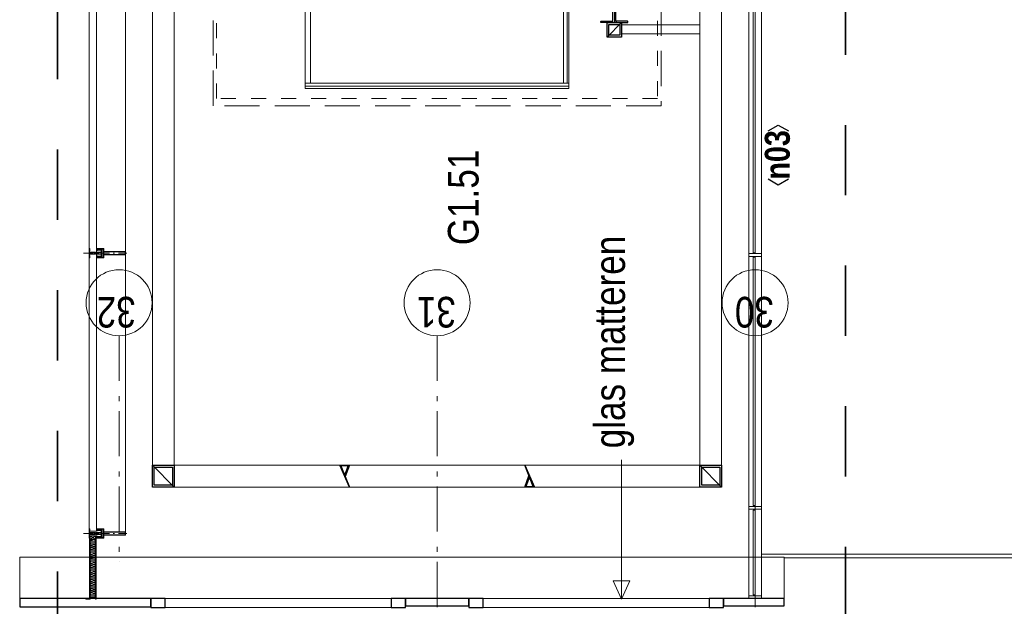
# Model space of a CAD drawing. Header units: millimetres. Extents: x 164654 to 368283, y 131426 to 252133.
# Tile 59 of 144: x 316297 to 321746, y 218365 to 221609. Entities that reach past the tile are written whole.
import ezdxf
from ezdxf.enums import TextEntityAlignment as Align

# ---------------------------------------------------------------- set-up
doc = ezdxf.new("R2010")
doc.units = ezdxf.units.MM
doc.header["$LTSCALE"] = 400
for name, pattern in [('STYLE_01', [0.416641, 0.208282, -0.208359]), ('STYLE_02', [0.694427, 0.486069, -0.208359]), ('STYLE_06', [1.041641, 0.625, -0.208282, 0.069427, -0.138931]), ('STYLE_15', [0.240945, 0.11811, -0.059055, 0.004724, -0.059055]), ('STYLE_16', [0.177165, 0.11811, -0.059055]), ('STYLE_22', [1.944444, 0.972222, -0.972222])]:
    doc.linetypes.add(name, pattern=pattern)
for name, color, linetype, lineweight in [('Buitenkozijnen', 140, 'Continuous', 15), ('Fragmentaanduiding', 1, 'STYLE_22', 35), ('kozijnen', 140, 'Continuous', 15), ('Kozijnmerken', 43, 'Continuous', 9), ('Lijn-afbreek', 140, 'STYLE_06', 15), ('mat-glas-hor', 5, 'Continuous', 15), ('mat-kalkzandsteen', 5, 'Continuous', 25), ('mat-staal', 5, 'Continuous', 25), ('mat-staal_zink', 140, 'Continuous', 15), ('None', 7, 'Continuous', 9), ('Ruimtenummers', 5, 'Continuous', 25), ('Tekst', 140, 'Continuous', 15)]:
    doc.layers.add(name, color=color, linetype=linetype, lineweight=lineweight)
doc.styles.add('Arial Narrow', font='ARIALN.TTF', dxfattribs={"height": 222.25})
doc.styles.add('Arial Narrow (bold)', font='ARIALNB.TTF', dxfattribs={"height": 172.861111})

# ---------------------------------------------------------------- blocks, each defined once
blk = doc.blocks.new('Gevelpui best 1410 (2D)')
at = {"layer": 'Buitenkozijnen', "lineweight": 15}
for p, q in [((-260, 0), (-260, -1410)), ((-260, 0), (-210, 0)), ((-210, 0), (-210, -1410)), ((-260, -1410), (-210, -1410))]:
    blk.add_line(p, q, dxfattribs=at)
at = {"layer": 'Buitenkozijnen', "color": 92, "lineweight": 25}
for points in [[(-260, 0), (-210, 0), (-210, -80), (-260, -80)], [(-260, -1330), (-210, -1330), (-210, -1410), (-260, -1410)]]:
    blk.add_lwpolyline(points, close=True, dxfattribs=at)
at = {"layer": 'None', "color": 43, "linetype": 'Continuous', "lineweight": 9}
blk.add_line((-410, 15), (-410, -1425), dxfattribs=at)
blk = doc.blocks.new('Kozijnmerk 50')
at = {"layer": 'Kozijnmerken', "color": 92, "linetype": 'Continuous', "lineweight": 25}
for points in [[(-132.2, 50.6), (-164.8, -5.8), (-132.2, -62.1)], [(132.2, 50.6), (164.8, -5.8), (132.2, -62.1)]]:
    blk.add_lwpolyline(points, dxfattribs=at)
at = {"layer": 'None', "color": 43, "style": 'Arial Narrow (bold)'}
blk.add_attdef('merk', text='', height=138.3, dxfattribs=at).set_placement((0, 0), align=Align.MIDDLE_CENTER)
blk = doc.blocks.new('*X1157')
at = {"layer": 'None', "lineweight": 5}
blk.add_line((33516, 5650), (31916, 5650), dxfattribs=at)
blk = doc.blocks.new('*X1158')
at = {"layer": 'None', "lineweight": 5}
blk.add_line((31900, 5640), (31900, 7100), dxfattribs=at)
blk = doc.blocks.new('*X201')
at = {"layer": 'None', "lineweight": 9}
blk.add_line((-60, -60), (60, 60), dxfattribs=at)
blk = doc.blocks.new('Kolom [] 120')
at = {"layer": 'mat-staal', "lineweight": 25}
for points in [[(-60, 60), (60, 60), (60, -60), (-60, -60)], [(-50, 50), (50, 50), (50, -50), (-50, -50)]]:
    blk.add_lwpolyline(points, close=True, dxfattribs=at)
at = {"layer": 'mat-staal'}
blk.add_blockref('*X201', (0, 0), dxfattribs=at)
blk = doc.blocks.new('*X1176')
at = {"layer": 'None', "lineweight": 9}
for p, q in [((29775.5, 6865.2), (29779.2, 6869)), ((29800.1, 6889.8), (29803.1, 6892.8))]:
    blk.add_line(p, q, dxfattribs=at)
blk = doc.blocks.new('*X1177')
at = {"layer": 'None', "lineweight": 25}
blk.add_line((29770.8, 5870.6), (29773.2, 5873), dxfattribs=at)
blk = doc.blocks.new('*X1191')
at = {"layer": 'None', "lineweight": 9}
blk.add_line((-17.8, -17.8), (-9.4, -9.4), dxfattribs=at)
blk = doc.blocks.new('*U1192')
at = {"layer": 'None', "color": 92, "linetype": 'Continuous', "lineweight": 25, "flags": 128}
blk.add_lwpolyline([(-17.8, -22.8), (-17.8, 52.2), (-13.8, 52.2, -0.414214), (-9.8, 48.2), (-9.8, -6.8, 0.414214), (-1.8, -14.8), (43.2, -14.8, -0.414214), (47.2, -18.8), (47.2, -22.8)], format="xyb", close=True, dxfattribs=at)
at = {"layer": 'None', "color": 92}
blk.add_blockref('*X1191', (0, 0), dxfattribs=at)
blk = doc.blocks.new('*X1193')
at = {"layer": 'None', "lineweight": 9}
blk.add_line((-17.8, -17.8), (-9.4, -9.4), dxfattribs=at)
blk = doc.blocks.new('*U1194')
at = {"layer": 'None', "color": 92, "linetype": 'Continuous', "lineweight": 25, "flags": 128}
blk.add_lwpolyline([(-17.8, -22.8), (-17.8, 52.2), (-13.8, 52.2, -0.414214), (-9.8, 48.2), (-9.8, -6.8, 0.414214), (-1.8, -14.8), (43.2, -14.8, -0.414214), (47.2, -18.8), (47.2, -22.8)], format="xyb", close=True, dxfattribs=at)
at = {"layer": 'None', "color": 92}
blk.add_blockref('*X1193', (0, 0), dxfattribs=at)
blk = doc.blocks.new('*U1195')
at = {"layer": 'mat-staal'}
blk.add_blockref('*U1194', (32268.8, 5411.8), dxfattribs=at)
at = {"layer": 'mat-staal', "xscale": -1, "rotation": 180.0000023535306}
blk.add_blockref('*U1192', (32268.8, 5366.2), dxfattribs=at)
blk = doc.blocks.new('*U1196')
at = {"layer": 'mat-staal'}
blk.add_blockref('*U1195', (0, 0), dxfattribs=at)
blk = doc.blocks.new('*X203')
at = {"layer": 'None', "lineweight": 9}
blk.add_line((-40, -40), (40, 40), dxfattribs=at)
blk = doc.blocks.new('Kolom [] 080')
at = {"layer": 'mat-staal', "lineweight": 25}
for points in [[(-40, 40), (40, 40), (40, -40), (-40, -40)], [(-30, 30), (30, 30), (30, -30), (-30, -30)]]:
    blk.add_lwpolyline(points, close=True, dxfattribs=at)
at = {"layer": 'mat-staal'}
blk.add_blockref('*X203', (0, 0), dxfattribs=at)
blk = doc.blocks.new('*U1203')
at = {"layer": 'None', "color": 43, "linetype": 'Continuous', "lineweight": 9}
blk.add_lwpolyline([(32188.5, 5349), (32238.5, 5349), (32238.5, 4915), (32188.5, 4915)], close=True, dxfattribs=at)
at = {"layer": 'Lijn-afbreek', "color": 7, "rotation": 90}
blk.add_blockref('Kolom [] 080', (32211, 5389), dxfattribs=at)
at = {"layer": 'mat-staal'}
blk.add_blockref('*U1196', (0, 0), dxfattribs=at)
blk = doc.blocks.new('*U1204')
at = {"layer": 'mat-glas-hor', "lineweight": 15}
for points in [[(31886, 5640), (31886, 7100), (31916, 7100), (31916, 5640)], [(31916, 7070), (33516, 7070), (33516, 7100), (31916, 7100)], [(31916, 5670), (33516, 5670), (33516, 5640), (31916, 5640)]]:
    blk.add_lwpolyline(points, close=True, dxfattribs=at)
at = {"layer": 'mat-glas-hor', "color": 140, "lineweight": 15}
for points in [[(29086.1, 4620), (29555.8, 4620), (29555.8, 4610), (29086.1, 4610)], [(30953.6, 4620), (29580.8, 4620), (29580.8, 4610), (30953.6, 4610)], [(30978.6, 4620), (32513.6, 4620), (32513.6, 4610), (30978.6, 4610)]]:
    blk.add_lwpolyline(points, close=True, dxfattribs=at)
at = {"layer": 'mat-staal_zink', "color": 8, "lineweight": 5}
for points in [[(29081.1, 4575), (29066.1, 4575), (29066.1, 4645), (29081.1, 4645)], [(29575.8, 4575), (29560.8, 4575), (29560.8, 4645), (29575.8, 4645)], [(30973.6, 4645), (30958.6, 4645), (30958.6, 4575), (30973.6, 4575)]]:
    blk.add_lwpolyline(points, close=True, dxfattribs=at)
at = {"layer": 'None', "color": 140, "linetype": 'Continuous', "lineweight": 15}
for p, q in [((29683.1, 7825), (29683.1, 6855)), ((29803.1, 7825), (29803.1, 6855)), ((29683.1, 5885), (29683.1, 4915)), ((29803.1, 5885), (29803.1, 4915))]:
    blk.add_line(p, q, dxfattribs=at)
at = {"layer": 'None', "color": 8, "linetype": 'Continuous', "lineweight": 5}
for p, q in [((34041.1, 4645), (29081.1, 4645)), ((29081.1, 4575), (34111.1, 4575))]:
    blk.add_line(p, q, dxfattribs=at)
at = {"layer": 'None', "color": 43, "linetype": 'Continuous', "lineweight": 9, "flags": 128}
for points in [[(29683.1, 4795), (29683.1, 7945), (33891.1, 7945), (33891.1, 4795)], [(33771.1, 4915), (33771.1, 7825), (29803.1, 7825), (29803.1, 4915)]]:
    blk.add_lwpolyline(points, close=True, dxfattribs=at)
at = {"layer": 'None', "color": 43, "linetype": 'STYLE_02', "lineweight": 9}
blk.add_lwpolyline([(31791.1, 7610), (33761.1, 7610), (33761.1, 5130), (31791.1, 5130)], close=True, dxfattribs=at)
at = {"layer": 'None', "color": 8, "linetype": 'STYLE_01', "lineweight": 5}
blk.add_lwpolyline([(31831.1, 7590), (33761.1, 7590), (33761.1, 5150), (31831.1, 5150)], close=True, dxfattribs=at)
at = {"layer": 'None', "color": 92, "linetype": 'Continuous', "lineweight": 25}
for points in [[(29683.1, 6855), (29803.1, 6908.6), (29803.1, 6855), (29740.7, 6878.2), (29747.3, 6880.8), (29800.1, 6861.2), (29800.1, 6902.1)], [(29803.1, 5885), (29683.1, 5831.4), (29683.1, 5885), (29745.5, 5861.8), (29738.8, 5859.2), (29686.1, 5878.8), (29686.1, 5837.9)]]:
    blk.add_lwpolyline(points, close=True, dxfattribs=at)
at = {"layer": 'mat-glas-hor'}
for name in ['*X1158', '*X1157']:
    blk.add_blockref(name, (0, 0), dxfattribs=at)
at = {"layer": 'mat-staal', "color": 7}
for p in [(29743.1, 7885), (29743.1, 4855)]:
    blk.add_blockref('Kolom [] 120', p, dxfattribs=at)
at = {"layer": 'None', "color": 7}
blk.add_blockref('*U1203', (0, 0), dxfattribs=at)
at = {"layer": 'None', "color": 92}
for name in ['*X1176', '*X1177']:
    blk.add_blockref(name, (0, 0), dxfattribs=at)
blk = doc.blocks.new('*U1205')
at = {"layer": 'None', "color": 8, "lineweight": 5}
for p, q in [((29393.6, 8290.3), (29412.6, 8260)), ((29412.6, 8290.3), (29393.6, 8260))]:
    blk.add_line(p, q, dxfattribs=at)
at = {"layer": 'None', "color": 43, "lineweight": 9}
blk.add_lwpolyline([(29393.6, 8290.3), (29412.6, 8290.3), (29412.6, 8260), (29393.6, 8260)], close=True, dxfattribs=at)
blk = doc.blocks.new('*U1206')
at = {"layer": 'None', "color": 8, "linetype": 'Continuous', "lineweight": 5, "flags": 128}
blk.add_lwpolyline([(0, 0, 0.463138), (4.2, 4.9), (0.8, 25.1, -0.463138), (5, 30, -0.463138), (9.1, 25.1), (5.8, 4.9, 0.463138), (9.9, 0, 0.463138), (14.1, 4.9), (10.7, 25.1, -0.463138), (14.9, 30, -0.463138), (19.1, 25.1), (15.7, 4.9, 0.463138), (19.9, 0, 0.463138), (24, 4.9), (20.7, 25.1, -0.463138), (24.8, 30, -0.463138), (29, 25.1), (25.7, 4.9, 0.463138), (29.8, 0, 0.463138), (34, 4.9), (30.6, 25.1, -0.463138), (34.8, 30, -0.463138), (38.9, 25.1), (35.6, 4.9, 0.463138), (39.7, 0, 0.463138), (43.9, 4.9), (40.6, 25.1, -0.463138), (44.7, 30, -0.463138), (48.9, 25.1), (45.5, 4.9, 0.463138), (49.7, 0, 0.463138), (53.8, 4.9), (50.5, 25.1, -0.463138), (54.6, 30, -0.463138), (58.8, 25.1), (55.5, 4.9, 0.463138), (59.6, 0, 0.463138), (63.8, 4.9), (60.4, 25.1, -0.463138), (64.6, 30, -0.463138), (68.7, 25.1), (65.4, 4.9, 0.463138), (69.5, 0, 0.463138), (73.7, 4.9), (70.4, 25.1, -0.463138), (74.5, 30, -0.463138), (78.7, 25.1), (75.3, 4.9, 0.463138), (79.5, 0, 0.463138), (83.6, 4.9), (80.3, 25.1, -0.463138), (84.5, 30, -0.463138), (88.6, 25.1), (85.3, 4.9, 0.463138), (89.4, 0, 0.463138), (93.6, 4.9), (90.2, 25.1, -0.463138), (94.4, 30, -0.463138), (98.5, 25.1), (95.2, 4.9, 0.463138), (99.4, 0, 0.463138), (103.5, 4.9), (100.2, 25.1, -0.463138), (104.3, 30, -0.463138), (108.5, 25.1), (105.1, 4.9, 0.463138), (109.3, 0, 0.463138), (113.4, 4.9), (110.1, 25.1, -0.463138), (114.3, 30, -0.463138), (118.4, 25.1), (115.1, 4.9, 0.463138), (119.2, 0, 0.463138), (123.4, 4.9), (120, 25.1, -0.463138), (124.2, 30, -0.463138), (128.4, 25.1), (125, 4.9, 0.463138), (129.2, 0, 0.463138), (133.3, 4.9), (130, 25.1, -0.463138), (134.1, 30, -0.463138), (138.3, 25.1), (134.9, 4.9, 0.463138), (139.1, 0, 0.463138), (143.3, 4.9), (139.9, 25.1, -0.463138), (144.1, 30, -0.463138), (148.2, 25.1), (144.9, 4.9, 0.463138), (149, 0, 0.463138), (153.2, 4.9), (149.8, 25.1, -0.463138), (154, 30, -0.463138), (158.2, 25.1), (154.8, 4.9, 0.463138), (159, 0, 0.463138), (163.1, 4.9), (159.8, 25.1, -0.463138), (163.9, 30, -0.463138), (168.1, 25.1), (164.7, 4.9, 0.463138), (168.9, 0, 0.463138), (173.1, 4.9), (169.7, 25.1, -0.463138), (173.9, 30, -0.463138), (178, 25.1), (174.7, 4.9, 0.463138), (178.8, 0, 0.463138), (183, 4.9), (179.7, 25.1, -0.463138), (183.8, 30, -0.463138), (188, 25.1), (184.6, 4.9, 0.463138), (188.8, 0, 0.463138), (192.9, 4.9), (189.6, 25.1, -0.463138), (193.7, 30, -0.463138), (197.9, 25.1), (194.6, 4.9, 0.463138), (198.7, 0, 0.463138), (202.9, 4.9), (199.5, 25.1, -0.463138), (203.7, 30, -0.463138), (207.8, 25.1), (204.5, 4.9, 0.463138), (208.6, 0, 0.463138), (212.8, 4.9), (209.5, 25.1, -0.463138), (213.6, 30, -0.463138), (217.8, 25.1), (214.4, 4.9, 0.463138), (218.6, 0, 0.463138), (222.7, 4.9), (219.4, 25.1, -0.463138), (223.6, 30, -0.463138), (227.7, 25.1), (224.4, 4.9, 0.463138), (228.5, 0, 0.463138), (232.7, 4.9), (229.3, 25.1, -0.463138), (233.5, 30, -0.463138), (237.6, 25.1), (234.3, 4.9, 0.463138), (238.5, 0, 0.463138), (242.6, 4.9), (239.3, 25.1, -0.463138), (243.4, 30, -0.463138), (247.6, 25.1), (244.2, 4.9, 0.463138), (248.4, 0, 0.463138), (252.5, 4.9), (249.2, 25.1, -0.463138), (253.4, 30, -0.463138), (257.5, 25.1), (254.2, 4.9, 0.463138), (258.3, 0, 0.463138), (262.5, 4.9), (259.1, 25.1, -0.463138), (263.3, 30, -0.463138), (267.5, 25.1), (264.1, 4.9, 0.463138), (268.3, 0, 0.463138), (272.4, 4.9), (269.1, 25.1, -0.463138), (273.2, 30, -0.463138), (277.4, 25.1), (274, 4.9, 0.463138), (278.2, 0, 0.463138), (282.4, 4.9), (279, 25.1, -0.463138), (283.2, 30, -0.463138), (287.3, 25.1), (284, 4.9, 0.463138), (288.1, 0, 0.463138), (292.3, 4.9), (288.9, 25.1, -0.463138), (293.1, 30, -0.463138), (297.3, 25.1), (293.9, 4.9, 0.463138), (298.1, 0, 0.463138), (302.2, 4.9), (298.9, 25.1, -0.463138), (303, 30, -0.463138), (307.2, 25.1), (303.8, 4.9, 0.463138), (308, 0, 0.463138), (312.2, 4.9), (308.8, 25.1, -0.463138), (313, 30, -0.463138), (317.1, 25.1), (313.8, 4.9, 0.463138), (317.9, 0, 0.463138), (322.1, 4.9), (318.8, 25.1, -0.463138), (322.9, 30, -0.463138), (327.1, 25.1), (323.7, 4.9, 0.463138), (327.9, 0, 0.463138)], format="xyb", dxfattribs=at)
blk = doc.blocks.new('*U152')
at = {"layer": 'None', "color": 8, "lineweight": 5, "flags": 128}
for points in [[(-5, -154.3), (-5, -154.3, 0.414214), (-5.5, -154.8), (-5.5, -172.5), (-5.5, -172.5, 0.414214), (-5, -173), (-4, -173), (-4, -173, 0.414214), (-3.5, -172.5), (-3.5, -172.5, 0.414214), (-4, -172), (-4.5, -172), (-4.5, -168.8), (-4.5, -168.8, -0.414214), (-4, -168.3), (-2.7, -168.3), (-2.7, -168.3, 0.221695), (-1.9, -167.9), (-0.8, -166.5), (-0.8, -166.5, -0.466308), (0.8, -166.5), (2, -167.9), (2, -167.9, 0.221695), (2.7, -168.3), (4, -168.3), (4, -168.3, -0.414214), (4.5, -168.8), (4.5, -172), (4, -172), (4, -172, 0.414214), (3.5, -172.5), (3.5, -172.5, 0.414214), (4, -173), (5, -173), (5, -173, 0.414214), (5.5, -172.5), (5.5, -154.8), (5.5, -154.8, 0.414214), (5, -154.3), (4.7, -154.3), (4.7, -155), (4.7, -155, -0.414214), (4.4, -155.3), (4.1, -155.3), (4.1, -155.3, -0.414214), (3.3, -154.5), (3.3, -150.6), (3.3, -150.6, -0.414214), (4.1, -149.8), (4.4, -149.8), (4.4, -149.8, -0.414214), (4.7, -150.1), (4.7, -150.8), (5, -150.8), (5, -150.8, 0.414214), (5.5, -150.3), (5.5, -137.6), (5.5, -137.6, 0.351868), (5.3, -137.3), (5.3, -137.3, 0.351868), (4.9, -137.5), (4.1, -139.2), (4.1, -139.2, 0.314902), (4.2, -139.4), (4.5, -139.7), (4.5, -139.7, -0.198912), (4.5, -139.9), (4.5, -140.1), (4.5, -140.1, -0.198912), (4.5, -140.3), (4.2, -140.6), (4.2, -140.6, 0.414214), (4.2, -140.8), (4.5, -141.1), (4.5, -141.1, -0.198912), (4.5, -141.3), (4.5, -141.5), (4.5, -141.5, -0.198912), (4.5, -141.7), (4.2, -142), (4.2, -142, 0.414214), (4.2, -142.2), (4.5, -142.5), (4.5, -142.5, -0.198912), (4.5, -142.7), (4.5, -143.2), (4.5, -143.2, -0.087489), (4.5, -143.3), (4.2, -144.1), (4.2, -148.5), (4.2, -148.5, -0.414214), (3.9, -148.8), (-3.9, -148.8), (-3.9, -148.8, -0.414214), (-4.2, -148.5), (-4.2, -144.1), (-4.5, -143.3), (-4.5, -143.3, -0.087489), (-4.5, -143.2), (-4.5, -142.7), (-4.5, -142.7, -0.198912), (-4.4, -142.5), (-4.1, -142.2), (-4.1, -142.2, 0.414214), (-4.1, -142), (-4.4, -141.7), (-4.4, -141.7, -0.198912), (-4.5, -141.5), (-4.5, -141.3), (-4.5, -141.3, -0.198912), (-4.4, -141.1), (-4.1, -140.8), (-4.1, -140.8, 0.414214), (-4.1, -140.6), (-4.4, -140.3), (-4.4, -140.3, -0.198912), (-4.5, -140.1), (-4.5, -139.9), (-4.5, -139.9, -0.198912), (-4.4, -139.7), (-4.1, -139.4), (-4.1, -139.4, 0.314902), (-4.1, -139.2), (-4.9, -137.5), (-4.9, -137.5, 0.351868), (-5.3, -137.3), (-5.3, -137.3, 0.351868), (-5.5, -137.6), (-5.5, -150.3), (-5.5, -150.3, 0.414214), (-5, -150.8), (-4.7, -150.8), (-4.7, -150.1), (-4.7, -150.1, -0.414214), (-4.4, -149.8), (-4.1, -149.8), (-4.1, -149.8, -0.414214), (-3.3, -150.6), (-3.3, -154.5), (-3.3, -154.5, -0.414214), (-4.1, -155.3), (-4.4, -155.3), (-4.4, -155.3, -0.414214), (-4.7, -155), (-4.7, -154.3)], [(-4.5, -161.7, -0.414214), (-4, -161.2), (-2.7, -161.2), (-2.7, -161.2, 0.414214), (-2.5, -161), (-2.5, -160.4), (-2.5, -160.4, 0.414214), (-2.7, -160.2), (-4, -160.2), (-4, -160.2, -0.414214), (-4.5, -159.7), (-4.5, -156.8), (-4.5, -156.8, -0.414214), (-4, -156.3), (4, -156.3), (4, -156.3, -0.414214), (4.5, -156.8), (4.5, -159.7), (4.5, -159.7, -0.414214), (4, -160.2), (2.7, -160.2), (2.7, -160.2, 0.414214), (2.5, -160.4), (2.5, -161), (2.5, -161, 0.414214), (2.7, -161.2), (4, -161.2), (4, -161.2, -0.414214), (4.5, -161.7), (4.5, -166.8), (4.5, -166.8, -0.414214), (4, -167.3), (3, -167.3), (3, -167.3, -0.221695), (2.6, -167.1), (1.5, -165.9), (1.5, -165.9, 0.466308), (-1.5, -165.9), (-2.6, -167.1), (-2.6, -167.1, -0.221695), (-2.9, -167.3), (-4, -167.3), (-4, -167.3, -0.414214), (-4.5, -166.8), (-4.5, -161.7)], [(-1.8, -149.8, 0.414214), (-2.3, -150.3), (-2.3, -155.1), (-2.3, -155.1, 0.414214), (-2.1, -155.3), (2.1, -155.3), (2.1, -155.3, 0.414214), (2.3, -155.1), (2.3, -150.3), (2.3, -150.3, 0.414214), (1.8, -149.8), (-1.8, -149.8)]]:
    blk.add_lwpolyline(points, format="xyb", close=True, dxfattribs=at)
blk = doc.blocks.new('*U153')
at = {"layer": 'None', "color": 8, "lineweight": 5, "flags": 128}
for points in [[(-13.5, -182.8), (-13.5, -181.9), (-14.5, -181.1), (-14.5, -181.1, 0.36397), (-14.9, -181.1), (-14.9, -181.1), (-15.4, -181.5), (-15.4, -181.5, -0.36397), (-15.8, -181.5), (-15.8, -181.5), (-16.3, -181.1), (-16.3, -181.1, 0.36397), (-16.7, -181.1), (-16.7, -181.1), (-17.2, -181.5), (-17.2, -181.5, -0.36397), (-17.6, -181.5), (-17.6, -181.5), (-18.1, -181.1), (-18.1, -181.1, 0.36397), (-18.5, -181.1), (-18.5, -181.1), (-19, -181.5), (-19, -181.5, -0.36397), (-19.4, -181.5), (-19.4, -181.5), (-19.9, -181.1), (-19.9, -181.1, 0.36397), (-20.3, -181.1), (-20.3, -181.1), (-20.8, -181.5), (-20.8, -181.5, -0.36397), (-21.2, -181.5), (-21.2, -181.5), (-21.7, -181.1), (-21.7, -181.1, 0.36397), (-22.1, -181.1), (-22.1, -181.1), (-22.4, -181.3), (-23.2, -181.3), (-23.5, -181.1), (-23.5, -181.1, 0.36397), (-23.9, -181.1), (-23.9, -181.1), (-24.2, -181.3), (-24.5, -181.3), (-24.5, -181.3, -0.267949), (-24.8, -181.2), (-24.8, -181.2), (-24.9, -180.9), (-24.9, -180.9, 0.339454), (-25.3, -180.7), (-25.3, -180.7, 0.339454), (-25.5, -181), (-25.5, -181), (-25.5, -184.4), (-25.5, -184.4, 0.414214), (-25.2, -184.7), (-25.2, -184.7), (-24.3, -184.7), (-24.3, -184.7, 0.414214), (-24, -184.4), (-24, -184.4), (-24, -182.7), (-24, -182.7, 0.236068), (-24.1, -182.5), (-24.1, -182.5), (-24.1, -182.5, -0.548276), (-24, -182.2), (-24, -182.2, -0.548276), (-23.8, -182.4), (-23.8, -182.4), (-23.8, -182.4, 0.250388), (-23.6, -182.3), (-23.6, -182.3), (-22.8, -182.3), (-22.8, -182.3, -0.414214), (-22.5, -182.6), (-22.5, -182.6), (-22.5, -183.3), (-22.5, -183.3, 0.414214), (-22.2, -183.6), (-22.2, -183.6), (-22, -183.6), (-22, -183.6, 0.131652), (-21.8, -183.5), (-21.8, -183.5), (-20.5, -182.8), (-13.5, -182.8)], [(-6, -180.7), (-6, -180.7, -0.388879), (-8.7, -183.2), (-8.7, -183.2), (-20.4, -183.2), (-21.6, -183.9), (-22.9, -183.9), (-22.9, -182.7), (-23.8, -182.7), (-23.8, -184.8), (23.8, -184.8), (23.8, -182.7), (22.9, -182.7), (22.9, -183.9), (21.7, -183.9), (20.4, -183.2), (8.7, -183.2), (8.7, -183.2, -0.388879), (6, -180.7), (6, -180.7), (5.3, -173.2), (2.5, -173.2), (2.5, -171.2), (-2.5, -171.2), (-2.5, -173.2), (-5.3, -173.2), (-6, -180.7)], [(13.5, -182.8), (13.5, -181.9), (14.5, -181.1), (14.5, -181.1, -0.36397), (14.9, -181.1), (14.9, -181.1), (15.4, -181.5), (15.4, -181.5, 0.36397), (15.8, -181.5), (15.8, -181.5), (16.3, -181.1), (16.3, -181.1, -0.36397), (16.7, -181.1), (16.7, -181.1), (17.2, -181.5), (17.2, -181.5, 0.36397), (17.6, -181.5), (17.6, -181.5), (18.1, -181.1), (18.1, -181.1, -0.36397), (18.5, -181.1), (18.5, -181.1), (19, -181.5), (19, -181.5, 0.36397), (19.4, -181.5), (19.4, -181.5), (19.9, -181.1), (19.9, -181.1, -0.36397), (20.3, -181.1), (20.3, -181.1), (20.8, -181.5), (20.8, -181.5, 0.36397), (21.2, -181.5), (21.2, -181.5), (21.7, -181.1), (21.7, -181.1, -0.36397), (22.1, -181.1), (22.1, -181.1), (22.4, -181.3), (23.2, -181.3), (23.5, -181.1), (23.5, -181.1, -0.36397), (23.9, -181.1), (23.9, -181.1), (24.2, -181.3), (24.5, -181.3), (24.5, -181.3, 0.267949), (24.8, -181.2), (24.8, -181.2), (25, -180.9), (25, -180.9, -0.339454), (25.3, -180.7), (25.3, -180.7, -0.339454), (25.5, -181), (25.5, -181), (25.5, -184.4), (25.5, -184.4, -0.414214), (25.2, -184.7), (25.2, -184.7), (24.3, -184.7), (24.3, -184.7, -0.414214), (24, -184.4), (24, -184.4), (24, -182.7), (24, -182.7, -0.236068), (24.1, -182.5), (24.1, -182.5), (24.1, -182.5, 0.548276), (24.1, -182.2), (24.1, -182.2, 0.548276), (23.9, -182.4), (23.9, -182.4), (23.9, -182.4, -0.250388), (23.6, -182.3), (23.6, -182.3), (22.8, -182.3), (22.8, -182.3, 0.414214), (22.5, -182.6), (22.5, -182.6), (22.5, -183.3), (22.5, -183.3, -0.414214), (22.2, -183.6), (22.2, -183.6), (22, -183.6), (22, -183.6, -0.131652), (21.8, -183.5), (21.8, -183.5), (20.5, -182.8), (13.5, -182.8)]]:
    blk.add_lwpolyline(points, format="xyb", close=True, dxfattribs=at)
blk = doc.blocks.new('verticale stijl 150x50 UV')
at = {"layer": 'None', "color": 8, "linetype": 'STYLE_15', "lineweight": 5}
blk.add_line((0, -216), (0, 35), dxfattribs=at)
at = {"layer": 'None', "color": 8, "lineweight": 5}
for p, q in [((-25.6, -142.7), (-25.6, -142.7)), ((-25.6, -144.4), (-25.6, -144.4)), ((-24.8, -133.4), (-24.8, -133.4)), ((-24.8, -134.2), (-24.8, -134.2)), ((-24.8, -135), (-24.8, -135)), ((-24.8, -135.8), (-24.8, -135.8)), ((-24.8, -136.6), (-24.8, -136.6)), ((-24.8, -137.4), (-24.8, -137.4)), ((-24.8, -138.3), (-24.8, -138.3)), ((-24.8, -139.1), (-24.8, -139.1)), ((-24.8, -139.9), (-24.8, -139.9)), ((-24.8, -140.7), (-24.8, -140.7)), ((-24.8, -141.5), (-24.8, -141.5)), ((-24.8, -142.3), (-24.8, -142.3)), ((-24.8, -143.1), (-24.8, -143.1)), ((-24.8, -144.8), (-24.8, -144.8)), ((-24, -133), (-24, -133)), ((-24, -133.8), (-24, -133.8)), ((-24, -134.6), (-24, -134.6)), ((-24, -135.4), (-24, -135.4)), ((-24, -136.2), (-24, -136.2)), ((-24, -137), (-24, -137)), ((-24, -137.9), (-24, -137.9)), ((-24, -138.7), (-24, -138.7)), ((-24, -139.5), (-24, -139.5)), ((-24, -140.3), (-24, -140.3)), ((-24, -141.1), (-24, -141.1)), ((-24, -141.9), (-24, -141.9)), ((-24, -142.7), (-24, -142.7)), ((-24, -144.4), (-24, -144.4)), ((-23.2, -133.4), (-23.2, -133.4)), ((-23.2, -134.2), (-23.2, -134.2)), ((-23.2, -135), (-23.2, -135)), ((-23.2, -135.8), (-23.2, -135.8)), ((-23.2, -136.6), (-23.2, -136.6)), ((-23.2, -137.4), (-23.2, -137.4)), ((-23.2, -138.3), (-23.2, -138.3)), ((-23.2, -139.1), (-23.2, -139.1)), ((-23.2, -139.9), (-23.2, -139.9)), ((-23.2, -140.7), (-23.2, -140.7)), ((-23.2, -141.5), (-23.2, -141.5)), ((-23.2, -144.8), (-23.2, -144.8)), ((-22.4, -133), (-22.4, -133)), ((-22.4, -133.8), (-22.4, -133.8)), ((-22.4, -134.6), (-22.4, -134.6)), ((-22.4, -140.3), (-22.4, -140.3)), ((-22.4, -141.1), (-22.4, -141.1)), ((-22.4, -144.4), (-22.4, -144.4)), ((-21.6, -126.9), (-21.6, -126.9)), ((-21.6, -127.7), (-21.6, -127.7)), ((-21.6, -128.5), (-21.6, -128.5)), ((-21.6, -129.3), (-21.6, -129.3)), ((-21.6, -130.1), (-21.6, -130.1)), ((-21.6, -130.9), (-21.6, -130.9)), ((-21.6, -131.8), (-21.6, -131.8)), ((-21.6, -132.6), (-21.6, -132.6)), ((-21.6, -133.4), (-21.6, -133.4)), ((-21.6, -134.2), (-21.6, -134.2)), ((-21.6, -135), (-21.6, -135)), ((-21.6, -139.9), (-21.6, -139.9)), ((-21.6, -140.7), (-21.6, -140.7)), ((-21.6, -141.5), (-21.6, -141.5)), ((-21.6, -144.8), (-21.6, -144.8)), ((-20.7, -126.5), (-20.7, -126.5)), ((-20.7, -128.9), (-20.7, -128.9)), ((-20.7, -129.7), (-20.7, -129.7)), ((-20.7, -130.5), (-20.7, -130.5)), ((-20.7, -131.4), (-20.7, -131.4)), ((-20.7, -132.2), (-20.7, -132.2)), ((-20.7, -133), (-20.7, -133)), ((-20.7, -133.8), (-20.7, -133.8)), ((-20.7, -134.6), (-20.7, -134.6)), ((-20.7, -135.4), (-20.7, -135.4)), ((-20.7, -136.2), (-20.7, -136.2)), ((-20.7, -137), (-20.7, -137)), ((-20.7, -137.9), (-20.7, -137.9)), ((-20.7, -138.7), (-20.7, -138.7)), ((-20.7, -139.5), (-20.7, -139.5)), ((-20.7, -140.3), (-20.7, -140.3)), ((-20.7, -141.1), (-20.7, -141.1)), ((-20.7, -144.4), (-20.7, -144.4)), ((-19.9, -126.1), (-19.9, -126.1)), ((-19.9, -130.1), (-19.9, -130.1)), ((-19.9, -130.9), (-19.9, -130.9)), ((-19.9, -131.8), (-19.9, -131.8)), ((-19.9, -132.6), (-19.9, -132.6)), ((-19.9, -133.4), (-19.9, -133.4)), ((-19.9, -134.2), (-19.9, -134.2)), ((-19.9, -135), (-19.9, -135)), ((-19.9, -135.8), (-19.9, -135.8)), ((-19.9, -136.6), (-19.9, -136.6)), ((-19.9, -137.4), (-19.9, -137.4)), ((-19.9, -138.3), (-19.9, -138.3)), ((-19.9, -139.1), (-19.9, -139.1)), ((-19.9, -139.9), (-19.9, -139.9)), ((-19.9, -140.7), (-19.9, -140.7)), ((-19.9, -141.5), (-19.9, -141.5)), ((-19.9, -142.3), (-19.9, -142.3)), ((-19.9, -143.1), (-19.9, -143.1)), ((-19.9, -143.9), (-19.9, -143.9)), ((-19.1, -126.5), (-19.1, -126.5)), ((-19.1, -127.3), (-19.1, -127.3)), ((-19.1, -128.9), (-19.1, -128.9)), ((-19.1, -129.7), (-19.1, -129.7)), ((-19.1, -130.5), (-19.1, -130.5)), ((-19.1, -131.4), (-19.1, -131.4)), ((-19.1, -132.2), (-19.1, -132.2)), ((-19.1, -133), (-19.1, -133)), ((-19.1, -133.8), (-19.1, -133.8)), ((-19.1, -134.6), (-19.1, -134.6)), ((-19.1, -140.3), (-19.1, -140.3)), ((-19.1, -141.1), (-19.1, -141.1)), ((-19.1, -141.9), (-19.1, -141.9)), ((-18.3, -127.7), (-18.3, -127.7)), ((-18.3, -128.5), (-18.3, -128.5)), ((-18.3, -129.3), (-18.3, -129.3)), ((-18.3, -133.4), (-18.3, -133.4)), ((-18.3, -134.2), (-18.3, -134.2)), ((-18.3, -135), (-18.3, -135)), ((-18.3, -139.9), (-18.3, -139.9)), ((-18.3, -140.7), (-18.3, -140.7)), ((-18.3, -141.5), (-18.3, -141.5)), ((-18.3, -142.3), (-18.3, -142.3)), ((-17.5, -133), (-17.5, -133)), ((-17.5, -133.8), (-17.5, -133.8)), ((-17.5, -134.6), (-17.5, -134.6)), ((-17.5, -135.4), (-17.5, -135.4)), ((-17.5, -136.2), (-17.5, -136.2)), ((-17.5, -137), (-17.5, -137)), ((-17.5, -137.9), (-17.5, -137.9)), ((-17.5, -138.7), (-17.5, -138.7)), ((-17.5, -139.5), (-17.5, -139.5)), ((-17.5, -140.3), (-17.5, -140.3)), ((-17.5, -141.1), (-17.5, -141.1)), ((-17.5, -141.9), (-17.5, -141.9)), ((-17.5, -142.7), (-17.5, -142.7)), ((-16.7, -133.4), (-16.7, -133.4)), ((-16.7, -134.2), (-16.7, -134.2)), ((-16.7, -135), (-16.7, -135)), ((-16.7, -135.8), (-16.7, -135.8)), ((-16.7, -136.6), (-16.7, -136.6)), ((-16.7, -137.4), (-16.7, -137.4)), ((-16.7, -138.3), (-16.7, -138.3)), ((-16.7, -139.1), (-16.7, -139.1)), ((-16.7, -139.9), (-16.7, -139.9)), ((-16.7, -140.7), (-16.7, -140.7)), ((-16.7, -141.5), (-16.7, -141.5)), ((-16.7, -142.3), (-16.7, -142.3)), ((-16.7, -143.1), (-16.7, -143.1)), ((-15.9, -141.1), (-15.9, -141.1)), ((-15.9, -141.9), (-15.9, -141.9)), ((-15.9, -142.7), (-15.9, -142.7)), ((-15.9, -144.4), (-15.9, -144.4)), ((-15.1, -142.3), (-15.1, -142.3)), ((-15.1, -143.1), (-15.1, -143.1)), ((-15.1, -143.9), (-15.1, -143.9)), ((-15.1, -144.8), (-15.1, -144.8)), ((-14.2, -141.9), (-14.2, -141.9)), ((-14.2, -142.7), (-14.2, -142.7)), ((-14.2, -143.5), (-14.2, -143.5)), ((-14.2, -144.4), (-14.2, -144.4)), ((-13.4, -143.1), (-13.4, -143.1)), ((-13.4, -143.9), (-13.4, -143.9))]:
    blk.add_line(p, q, dxfattribs=at)
at = {"layer": 'None', "color": 8, "linetype": 'STYLE_16', "lineweight": 5}
for p, q in [((-2.2, -155.1), (0, -154.5)), ((-2.2, -156.7), (-2.2, -155.1)), ((-1.5, -156.9), (-1.5, -155)), ((-1, -157), (-1, -155.1)), ((2.3, -155.1), (0, -154.5)), ((1, -157), (1, -155.1)), ((1.5, -156.9), (1.5, -155)), ((2.3, -156.7), (2.3, -155.1))]:
    blk.add_line(p, q, dxfattribs=at)
at = {"layer": 'None', "color": 8, "linetype": 'Continuous', "lineweight": 5, "flags": 128}
for points in [[(-10, 15.4), (10, 15.4), (10, -104.8), (25, -104.8), (25, -116.8), (-25, -116.8), (-25, -104.8), (-10, -104.8)], [(-8, 13.4), (-8, -104.8), (8, -104.8), (8, 13.4)], [(8, -106.8), (-8, -106.8), (-23, -106.8), (-23, -114.8), (23, -114.8), (23, -106.8)]]:
    blk.add_lwpolyline(points, close=True, dxfattribs=at)
at = {"layer": 'None', "color": 8, "lineweight": 5, "flags": 128}
for points in [[(-14.8, -144.8), (-14.8, -144.8, 0.390793), (-13.2, -143.5), (-13.2, -143.5, 0.390793), (-14.4, -141.8), (-14.4, -141.8, -0.352623), (-16, -139.9), (-16, -133.1), (-16, -133.1, 0.414214), (-16.3, -132.8), (-17.6, -132.8), (-18.1, -133), (-18.1, -133, -0.520293), (-18.3, -132.8), (-18.3, -130.1), (-18.2, -130), (-18.2, -128), (-18.2, -128, -0.577863), (-18.1, -127.7), (-18, -127.7), (-18, -127.7, 0.366605), (-17.7, -127.5), (-17.7, -127.5, 0.366605), (-17.9, -127.1), (-17.9, -127.1, -0.130834), (-19.2, -126.1), (-19.2, -126.1, 0.439074), (-20.7, -126.1), (-20.7, -126.1, -0.133252), (-22, -127.1), (-22, -127.1, 0.366605), (-22.2, -127.5), (-22.2, -127.5, 0.366605), (-21.9, -127.7), (-21.8, -127.7), (-21.8, -127.7, -0.577455), (-21.8, -128), (-21.8, -130), (-21.6, -130.1), (-21.6, -132.8), (-21.6, -132.8, -0.52048), (-21.9, -133), (-22.4, -132.8), (-24.7, -132.8), (-24.7, -132.8, 0.414214), (-25, -133.1), (-25, -140.9), (-25, -140.9, -0.255976), (-25.9, -142.6), (-25.9, -142.6, 0.749676), (-25.3, -144.8), (-21.2, -144.8), (-21.2, -144.8, 0.414214), (-19.2, -142.8), (-19.2, -142.8, -0.402808), (-18.7, -142.3), (-18.7, -142.3, -0.402808), (-18.2, -142.8), (-18.2, -142.8, 0.233259), (-18, -143.1), (-14.6, -143.6), (-14.6, -143.6, -0.419014), (-14.5, -143.7), (-14.5, -143.7, -0.419014), (-14.6, -143.8), (-16, -143.8), (-16, -143.8, 0.414214), (-16.5, -144.3), (-16.5, -144.3, 0.414214), (-16, -144.8)], [(-23.2, -141.6), (-23.2, -141.6, 0.418874), (-23.7, -142.1), (-23.7, -142.1, -0.396568), (-25.3, -143.4), (-25.3, -143.4, 0.437017), (-25.7, -143.7), (-25.7, -143.7, 0.437017), (-25.4, -144), (-21.9, -144), (-21.9, -144, 0.263556), (-20.2, -143), (-20.2, -143, 0.552342), (-20.8, -141.8)], [(25, -132.6), (25, -116.8), (23.1, -116.8), (-23.1, -116.8), (-25, -116.8), (-25, -132.6), (-22.1, -132.6), (-22.1, -128), (-22.6, -128), (-22.6, -126.6), (-22.1, -126.6), (-22.1, -124.7), (-21.9, -124.5), (-21.9, -120.3), (-21.9, -120.3, -0.414214), (-20.2, -118.6), (-20.1, -118.6), (-20.1, -118.6, -0.414214), (-18.4, -120.3), (-18.4, -124.5), (-18.2, -124.7), (-18.2, -126.6), (-17.7, -126.6), (-17.7, -128), (-18.2, -128), (-18.2, -132.6), (-16.3, -132.6), (-16.3, -119.8), (-16.3, -119.8, -0.414214), (-15.1, -118.6), (-15.1, -118.6), (-6.5, -118.6), (-6.5, -118.6, -0.414214), (-5.3, -119.8), (-5.3, -136.8), (-3.9, -136.8), (-3.9, -139.6), (-4.3, -140), (-3.9, -140.4), (-3.9, -141), (-4.3, -141.4), (-3.9, -141.8), (-3.9, -142.4), (-4.3, -142.8), (-3.9, -143.8), (-3.9, -148.6), (-2.2, -148.6), (-2.2, -137.8), (-2.2, -137.8, -0.414214), (0, -135.6), (0, -135.6), (0, -135.6, -0.414214), (2.2, -137.8), (2.2, -148.6), (3.9, -148.6), (3.9, -143.8), (4.3, -142.8), (3.9, -142.4), (3.9, -141.8), (4.3, -141.4), (3.9, -141), (3.9, -140.4), (4.3, -140), (3.9, -139.6), (3.9, -136.8), (5.4, -136.8), (5.4, -119.8), (5.4, -119.8, -0.414214), (6.6, -118.6), (6.6, -118.6), (15.1, -118.6), (15.1, -118.6, -0.414214), (16.3, -119.8), (16.3, -132.6), (18.2, -132.6), (18.2, -128), (17.7, -128), (17.7, -126.6), (18.2, -126.6), (18.2, -124.7), (18.5, -124.5), (18.5, -120.3), (18.5, -120.3, -0.414214), (20.2, -118.6), (20.2, -118.6), (20.2, -118.6, -0.414214), (21.9, -120.3), (21.9, -124.5), (22.1, -124.7), (22.1, -126.6), (22.6, -126.6), (22.6, -128), (22.1, -128), (22.1, -132.6)], [(-23, -135.9), (-23, -135.9, -0.414214), (-22.1, -135), (-22.1, -135, -0.414214), (-21.3, -135.9), (-21.3, -138.8), (-21.3, -138.8, -0.414214), (-22.1, -139.6), (-22.1, -139.6, -0.414214), (-23, -138.8)], [(-21, -127.8, -0.29188), (-20.8, -127.3), (-20.3, -126.9), (-20.3, -126.9, -0.344328), (-19.7, -126.9), (-19.2, -127.3), (-19.2, -127.3, -0.29188), (-19, -127.8), (-19.4, -129.5), (-19.4, -129.5, -0.348796), (-20, -130), (-20, -130, -0.348796), (-20.6, -129.5), (-21, -127.8)], [(-18.8, -139.6, -0.414214), (-19.7, -138.8), (-19.7, -135.9), (-19.7, -135.9, -0.414214), (-18.8, -135), (-18.8, -135, -0.414214), (-18, -135.9), (-18, -138.8), (-18, -138.8, -0.414214), (-18.8, -139.6)], [(0, -157.1), (0, -157.1, -0.163834), (-4.3, -155.6), (-4.3, -155.6), (-4.3, -155.6, -0.234469), (-4.7, -154.8), (-4.7, -154.8), (-4.7, -153.6), (4.8, -153.6), (4.8, -154.8), (4.8, -154.8, -0.234469), (4.4, -155.6), (4.4, -155.6), (4.4, -155.6, -0.163834), (0, -157.1), (0, -157.1)], [(14.8, -144.8), (14.8, -144.8, -0.390793), (13.3, -143.5), (13.3, -143.5, -0.390793), (14.4, -141.8), (14.4, -141.8, 0.352623), (16, -139.9), (16, -133.1), (16, -133.1, -0.414214), (16.3, -132.8), (17.6, -132.8), (18.1, -133), (18.1, -133, 0.520293), (18.4, -132.8), (18.4, -130.1), (18.2, -130), (18.2, -128), (18.2, -128, 0.577863), (18.2, -127.7), (18.1, -127.7), (18.1, -127.7, -0.366605), (17.8, -127.5), (17.8, -127.5, -0.366605), (18, -127.1), (18, -127.1, 0.130834), (19.3, -126.1), (19.3, -126.1, -0.439074), (20.7, -126.1), (20.7, -126.1, 0.133252), (22.1, -127.1), (22.1, -127.1, -0.366605), (22.3, -127.5), (22.3, -127.5, -0.366605), (22, -127.7), (21.9, -127.7), (21.9, -127.7, 0.577455), (21.8, -128), (21.8, -130), (21.7, -130.1), (21.7, -132.8), (21.7, -132.8, 0.52048), (21.9, -133), (22.4, -132.8), (24.7, -132.8), (24.7, -132.8, -0.414214), (25, -133.1), (25, -140.9), (25, -140.9, 0.255976), (25.9, -142.6), (25.9, -142.6, -0.749676), (25.3, -144.8), (21.2, -144.8), (21.2, -144.8, -0.414214), (19.2, -142.8), (19.2, -142.8, 0.402808), (18.7, -142.3), (18.7, -142.3, 0.402808), (18.2, -142.8), (18.2, -142.8, -0.233259), (18, -143.1), (14.6, -143.6), (14.6, -143.6, 0.419014), (14.5, -143.7), (14.5, -143.7, 0.419014), (14.6, -143.8), (16, -143.8), (16, -143.8, -0.414214), (16.5, -144.3), (16.5, -144.3, -0.414214), (16, -144.8)], [(18.9, -139.6, 0.414214), (19.7, -138.8), (19.7, -135.9), (19.7, -135.9, 0.414214), (18.9, -135), (18.9, -135, 0.414214), (18, -135.9), (18, -138.8), (18, -138.8, 0.414214), (18.9, -139.6)], [(21, -127.8, 0.29188), (20.8, -127.3), (20.3, -126.9), (20.3, -126.9, 0.344328), (19.7, -126.9), (19.2, -127.3), (19.2, -127.3, 0.29188), (19, -127.8), (19.4, -129.5), (19.4, -129.5, 0.348796), (20, -130), (20, -130, 0.348796), (20.6, -129.5), (21, -127.8)], [(23.2, -141.6), (23.2, -141.6, -0.418874), (23.7, -142.1), (23.7, -142.1, 0.396568), (25.3, -143.4), (25.3, -143.4, -0.437017), (25.7, -143.7), (25.7, -143.7, -0.437017), (25.4, -144), (21.9, -144), (21.9, -144, -0.263556), (20.2, -143), (20.2, -143, -0.552342), (20.8, -141.8)], [(23, -135.9), (23, -135.9, 0.414214), (22.2, -135), (22.2, -135, 0.414214), (21.3, -135.9), (21.3, -138.8), (21.3, -138.8, 0.414214), (22.2, -139.6), (22.2, -139.6, 0.414214), (23, -138.8)]]:
    blk.add_lwpolyline(points, format="xyb", close=True, dxfattribs=at)
blk.add_lwpolyline([(4, -118.6), (4, -134.3), (-4, -134.3), (-4, -118.6)], close=True, dxfattribs=at)
at = {"layer": 'None', "color": 8, "linetype": 'STYLE_16', "lineweight": 5}
for centre, radius, start, end in [((-1.6, -158.4), 3.38, 79.3357, 100.6643), ((0, -163.2), 8.16, 82.9585, 97.0415), ((0, -160.4), 3.5, 73.4149, 106.5851), ((1.6, -158.4), 3.38, 79.3357, 100.6643)]:
    blk.add_arc(centre, radius, start, end, dxfattribs=at)
at = {"layer": 'None', "color": 7}
for name in ['*U152', '*U153']:
    blk.add_blockref(name, (0, 0), dxfattribs=at)
blk = doc.blocks.new('*U1221')
at = {"layer": 'mat-staal_zink', "lineweight": 15}
for points in [[(29412.6, 8293.3), (29066.1, 8293.3), (29066.1, 8313.3), (29063.1, 8313.3), (29063.1, 8290.3), (29412.6, 8290.3)], [(29412.6, 8260), (29063.1, 8260), (29063.1, 8257), (29412.6, 8257)]]:
    blk.add_lwpolyline(points, close=True, dxfattribs=at)
at = {"layer": 'None', "color": 140, "lineweight": 15}
for p, q in [((29439.6, 8295), (29439.6, 8255)), ((37162.6, 8295), (29439.6, 8295)), ((37162.6, 8255), (29439.6, 8255))]:
    blk.add_line(p, q, dxfattribs=at)
at = {"layer": 'None', "color": 43, "linetype": 'Continuous', "lineweight": 9}
blk.add_line((29436.1, 8095), (37166.1, 8095), dxfattribs=at)
at = {"layer": 'mat-kalkzandsteen', "color": 7, "xscale": -1, "rotation": 180}
for p in [(29426.1, 8110.4), (30976.1, 8110.4)]:
    blk.add_blockref('verticale stijl 150x50 UV', p, dxfattribs=at)
at = {"layer": 'None', "color": 8, "rotation": 179.9999999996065}
blk.add_blockref('*U1206', (29393.6, 8290.3), dxfattribs=at)
at = {"layer": 'None', "color": 7}
blk.add_blockref('*U1205', (0, 0), dxfattribs=at)
blk = doc.blocks.new('*U1222')
at = {"layer": 'Tekst', "color": 140, "lineweight": 15}
for p, q in [((29063.6, 5349.3), (29163.6, 5395.9)), ((29163.6, 5395.9), (29163.6, 5302.7)), ((29063.6, 5349.3), (29163.6, 5302.7))]:
    blk.add_line(p, q, dxfattribs=at)
at = {"layer": 'Tekst', "color": 140, "linetype": 'Continuous', "lineweight": 15}
blk.add_line((29832.5, 5349.3), (29063.6, 5349.3), dxfattribs=at)
blk = doc.blocks.new('*U1223')
at = {"layer": 'Tekst', "color": 140}
blk.add_blockref('*U1222', (0, 0), dxfattribs=at)
at = {"layer": 'Tekst', "color": 0, "insert": (29897.2, 5499.5), "char_height": 169.333, "attachment_point": 1, "style": 'Arial Narrow'}
blk.add_mtext('glas matteren', dxfattribs=at)

msp = doc.modelspace()

# ---------------------------------------------------------------- linework, layer by layer
at = {"layer": 'Fragmentaanduiding', "lineweight": 35}
msp.add_lwpolyline([(316506.97992, 218168.75849), (316506.97992, 227248.75849), (320866.97992, 227248.75849), (320866.97992, 218168.75849)], close=True, dxfattribs=at)
at = {"layer": 'kozijnen', "color": 43, "lineweight": 9, "flags": 128}
msp.add_lwpolyline([(320526.97992, 218407.75849), (320526.97992, 218637.71785), (316296.97992, 218637.71785), (316296.97992, 218367.71785)], dxfattribs=at)
at = {"layer": 'kozijnen', "color": 92, "lineweight": 25}
for points in [[(317021.97992, 218361.71785), (317021.97992, 218407.75849), (316296.97992, 218407.75849), (316296.97992, 218361.71785)], [(318781.97992, 218367.71785), (318781.97992, 218407.75849), (318431.97992, 218407.75849), (318431.97992, 218367.71785)], [(320526.97992, 218367.71785), (320526.97992, 218407.75849), (320191.97992, 218407.75849), (320191.97992, 218367.71785)]]:
    msp.add_lwpolyline(points, close=True, dxfattribs=at)
at = {"layer": 'None', "color": 7, "linetype": 'STYLE_06', "lineweight": 9}
for p, q in [((316846.97992, 219861.27859), (316846.97992, 218611.27859)), ((318606.97992, 219861.27859), (318606.97992, 218361.27859)), ((320366.97992, 219861.27859), (320366.97992, 218361.27859))]:
    msp.add_line(p, q, dxfattribs=at)
at = {"layer": 'None', "color": 8, "linetype": 'Continuous', "lineweight": 5}
msp.add_lwpolyline([(320401.97969, 218652.75849), (320401.97969, 218637.71785), (320528.46625, 218637.71785), (320528.46625, 218632.75849), (322103.97992, 218632.75849), (322103.97992, 218652.75849)], close=True, dxfattribs=at)
at = {"layer": 'None', "color": 43, "linetype": 'Continuous', "lineweight": 9}
for centre in [(316846.97992, 220043.88501), (318606.97992, 220043.88501), (320366.97992, 220043.88501)]:
    msp.add_circle(centre, 182.60642, dxfattribs=at)

# ---------------------------------------------------------------- block references
at = {"layer": 'kozijnen', "color": 7, "xscale": -1, "rotation": 270}
for p in [(318431.97992, 218617.71785), (320191.97992, 218617.71785)]:
    msp.add_blockref('Gevelpui best 1410 (2D)', p, dxfattribs=at)
at = {"layer": 'Kozijnmerken', "color": 7, "rotation": 90}
msp.add_blockref('Kozijnmerk 50', (320489.78762, 220861.34908), dxfattribs=at).add_auto_attribs({'merk': 'n03'})
at = {"layer": 'None', "color": 7, "rotation": 90}
for name in ['*U1221', '*U1204', '*U1223']:
    msp.add_blockref(name, (324976.97992, 189341.69912), dxfattribs=at)

# ---------------------------------------------------------------- texts
at = {"layer": 'None', "color": 8, "char_height": 169.333333, "attachment_point": 1, "rotation": 180, "style": 'Arial Narrow'}
for s, insert in [('32', (316939.20885, 219906.87592)), ('31', (318710.98223, 219906.87592)), ('30', (320470.98223, 219906.87592))]:
    msp.add_mtext(s, dxfattribs=dict(at, insert=insert))
at = {"layer": 'Ruimtenummers', "insert": (318666.97992, 220361.67869), "char_height": 169.333333, "attachment_point": 1, "rotation": 90, "style": 'Arial Narrow'}
msp.add_mtext('G1.51', dxfattribs=at)

doc.saveas('drawing.dxf')
